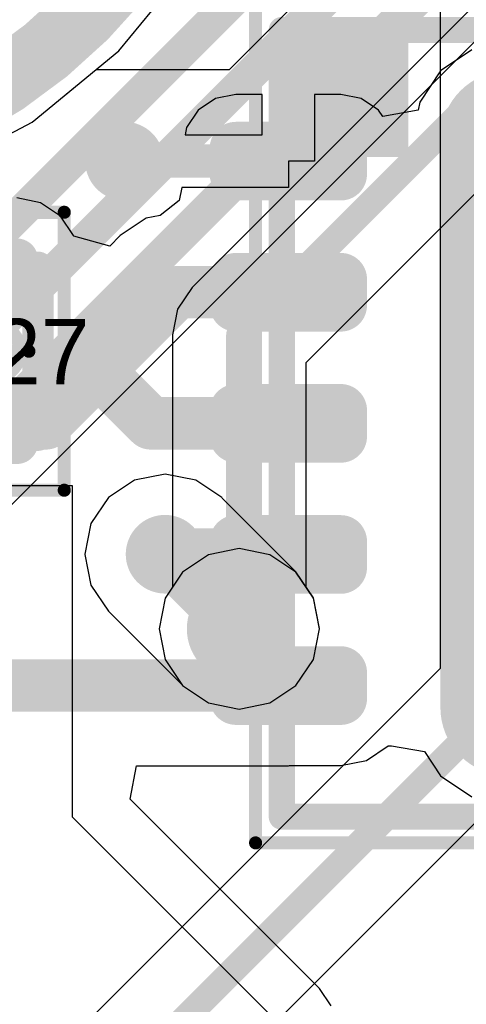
# Model space of a CAD drawing. Header units: millimetres. Extents: x -2 to 68, y -2 to 27.4.
# Tile 119 of 256: x 3.2 to 4.9, y 18.2 to 21.9. Entities that reach past the tile are written whole.
import ezdxf

# ---------------------------------------------------------------- set-up
doc = ezdxf.new("R2010")
doc.units = ezdxf.units.MM
for name, color, linetype in [('BottomLayer', 5, 'Continuous'), ('DrillGuide', 244, 'Continuous'), ('KeepOutLayer', 6, 'Continuous'), ('Mechanical13', 56, 'Continuous'), ('Mechanical15', 56, 'Continuous'), ('Mechanical2', 216, 'Continuous'), ('MidLayer1', 16, 'Continuous'), ('MidLayer2', 76, 'Continuous'), ('MidLayer3', 90, 'Continuous'), ('MidLayer4', 156, 'Continuous'), ('MidLayer5', 130, 'Continuous'), ('MidLayer6', 216, 'Continuous'), ('MidLayer7', 6, 'Continuous'), ('MidLayer8', 54, 'Continuous'), ('MultiLayer', 9, 'Continuous'), ('TopLayer', 1, 'Continuous'), ('TopPaste', 8, 'Continuous'), ('TopSolder', 216, 'Continuous'), ('ViaHoleLayer', 16, 'Continuous')]:
    doc.layers.add(name, color=color, linetype=linetype)

# ---------------------------------------------------------------- blocks, each defined once
blk = doc.blocks.new('PQFN50P300X300X55_HS_21L_66')
at = {"layer": 'Mechanical13', "const_width": 0.1}
for points in [[(-1.5, -1.5), (-1.5, 1.5)], [(1.5, 1.5), (-1.5, 1.5)], [(1.5, -1.5), (1.5, 1.5)], [(1.5, -1.5), (-1.5, -1.5)]]:
    blk.add_lwpolyline(points, dxfattribs=at)
at = {"layer": 'Mechanical13', "const_width": 0.05}
for points in [[(-1.525, 1.5, 1), (-1.475, 1.5, 1)], [(-1.525, 1.5, 1), (-1.475, 1.5, 1)], [(1.475, 1.5, 1), (1.525, 1.5, 1)], [(1.475, 1.5, 1), (1.525, 1.5, 1)], [(-1.525, -1.5, 1), (-1.475, -1.5, 1)], [(-1.525, -1.5, 1), (-1.475, -1.5, 1)], [(1.475, -1.5, 1), (1.525, -1.5, 1)], [(1.475, -1.5, 1), (1.525, -1.5, 1)]]:
    blk.add_lwpolyline(points, format="xyb", close=True, dxfattribs=at)
at = {"layer": 'Mechanical13'}
blk.add_solid([(-1.5, -1.5007), (-1.016, -1.5007), (-1.5, -1.0167), (-1.016, -1.0167)], dxfattribs=at)
at = {"layer": 'Mechanical15'}
for points, const_width in [([(-1.6, -1.6), (-1.6, 1.6)], 0.05), ([(1.6, 1.6), (-1.6, 1.6)], 0.05), ([(1.6, -1.6), (1.6, 1.6)], 0.05), ([(0, -0.5), (0, 0.5)], 0.1), ([(0.5, 0), (-0.5, 0)], 0.1), ([(1.6, -1.6), (-1.6, -1.6)], 0.05)]:
    blk.add_lwpolyline(points, dxfattribs=dict(at, const_width=const_width))
for points, const_width in [([(-1.6125, 1.6, 1), (-1.5875, 1.6, 1)], 0.025), ([(-1.6125, 1.6, 1), (-1.5875, 1.6, 1)], 0.025), ([(1.5875, 1.6, 1), (1.6125, 1.6, 1)], 0.025), ([(1.5875, 1.6, 1), (1.6125, 1.6, 1)], 0.025), ([(-0.025, 0.5, 1), (0.025, 0.5, 1)], 0.05), ([(0.284, 0, 1), (-0.284, 0, 1)], 0.127), ([(-0.525, 0, 1), (-0.475, 0, 1)], 0.05), ([(-0.3157, 0, 1), (-0.2522, 0, 1)], 0.0635), ([(0.2522, 0, 1), (0.3157, 0, 1)], 0.0635), ([(0.475, 0, 1), (0.525, 0, 1)], 0.05), ([(-0.025, -0.5, 1), (0.025, -0.5, 1)], 0.05), ([(-1.6125, -1.6, 1), (-1.5875, -1.6, 1)], 0.025), ([(-1.6125, -1.6, 1), (-1.5875, -1.6, 1)], 0.025), ([(1.5875, -1.6, 1), (1.6125, -1.6, 1)], 0.025), ([(1.5875, -1.6, 1), (1.6125, -1.6, 1)], 0.025)]:
    blk.add_lwpolyline(points, format="xyb", close=True, dxfattribs=dict(at, const_width=const_width))
at = {"layer": 'TopLayer'}
for points, const_width in [([(-1.075, 1.675, 1), (-1.025, 1.675, 1)], 0.05), ([(-0.975, 1.675, 1), (-0.925, 1.675, 1)], 0.05), ([(-0.575, 1.675, 1), (-0.525, 1.675, 1)], 0.05), ([(-0.475, 1.675, 1), (-0.425, 1.675, 1)], 0.05), ([(-0.075, 1.675, 1), (-0.025, 1.675, 1)], 0.05), ([(0.025, 1.675, 1), (0.075, 1.675, 1)], 0.05), ([(0.425, 1.675, 1), (0.475, 1.675, 1)], 0.05), ([(0.525, 1.675, 1), (0.575, 1.675, 1)], 0.05), ([(0.925, 1.675, 1), (0.975, 1.675, 1)], 0.05), ([(1.025, 1.675, 1), (1.075, 1.675, 1)], 0.05), ([(-1.075, 1.275, 1), (-1.025, 1.275, 1)], 0.05), ([(-0.975, 1.275, 1), (-0.925, 1.275, 1)], 0.05), ([(-0.575, 1.275, 1), (-0.525, 1.275, 1)], 0.05), ([(-0.475, 1.275, 1), (-0.425, 1.275, 1)], 0.05), ([(-0.075, 1.275, 1), (-0.025, 1.275, 1)], 0.05), ([(0.025, 1.275, 1), (0.075, 1.275, 1)], 0.05), ([(0.425, 1.275, 1), (0.475, 1.275, 1)], 0.05), ([(0.525, 1.275, 1), (0.575, 1.275, 1)], 0.05), ([(0.925, 1.275, 1), (0.975, 1.275, 1)], 0.05), ([(1.025, 1.275, 1), (1.075, 1.275, 1)], 0.05), ([(-1.1894, 0.6338, 1), (-0.9781, 0.6338, 1)], 0.2112), ([(0.9781, 0.6338, 1), (1.1894, 0.6338, 1)], 0.2112), ([(-1.1894, -0.6338, 1), (-0.9781, -0.6338, 1)], 0.2112), ([(0.9781, -0.6338, 1), (1.1894, -0.6338, 1)], 0.2112), ([(-1.075, -1.275, 1), (-1.025, -1.275, 1)], 0.05), ([(-0.975, -1.275, 1), (-0.925, -1.275, 1)], 0.05), ([(-0.575, -1.275, 1), (-0.525, -1.275, 1)], 0.05), ([(-0.475, -1.275, 1), (-0.425, -1.275, 1)], 0.05), ([(-0.075, -1.275, 1), (-0.025, -1.275, 1)], 0.05), ([(0.025, -1.275, 1), (0.075, -1.275, 1)], 0.05), ([(0.425, -1.275, 1), (0.475, -1.275, 1)], 0.05), ([(0.525, -1.275, 1), (0.575, -1.275, 1)], 0.05), ([(0.925, -1.275, 1), (0.975, -1.275, 1)], 0.05), ([(1.025, -1.275, 1), (1.075, -1.275, 1)], 0.05), ([(-1.075, -1.675, 1), (-1.025, -1.675, 1)], 0.05), ([(-0.975, -1.675, 1), (-0.925, -1.675, 1)], 0.05), ([(-0.575, -1.675, 1), (-0.525, -1.675, 1)], 0.05), ([(-0.475, -1.675, 1), (-0.425, -1.675, 1)], 0.05), ([(-0.075, -1.675, 1), (-0.025, -1.675, 1)], 0.05), ([(0.025, -1.675, 1), (0.075, -1.675, 1)], 0.05), ([(0.425, -1.675, 1), (0.475, -1.675, 1)], 0.05), ([(0.525, -1.675, 1), (0.575, -1.675, 1)], 0.05), ([(0.925, -1.675, 1), (0.975, -1.675, 1)], 0.05), ([(1.025, -1.675, 1), (1.075, -1.675, 1)], 0.05)]:
    blk.add_lwpolyline(points, format="xyb", close=True, dxfattribs=dict(at, const_width=const_width))
for points in [[(-0.95, 1.725), (-1.05, 1.725), (-0.95, 1.225), (-1.05, 1.225)], [(-0.45, 1.725), (-0.55, 1.725), (-0.45, 1.225), (-0.55, 1.225)], [(0.05, 1.725), (-0.05, 1.725), (0.05, 1.225), (-0.05, 1.225)], [(0.55, 1.725), (0.45, 1.725), (0.55, 1.225), (0.45, 1.225)], [(1.05, 1.725), (0.95, 1.725), (1.05, 1.225), (0.95, 1.225)], [(-0.9, 1.675), (-1.1, 1.675), (-0.9, 1.275), (-1.1, 1.275)], [(-0.4, 1.675), (-0.6, 1.675), (-0.4, 1.275), (-0.6, 1.275)], [(0.1, 1.675), (-0.1, 1.675), (0.1, 1.275), (-0.1, 1.275)], [(0.6, 1.675), (0.4, 1.675), (0.6, 1.275), (0.4, 1.275)], [(1.1, 1.675), (0.9, 1.675), (1.1, 1.275), (0.9, 1.275)], [(1.0837, -0.845), (1.0837, 0.845), (-1.0837, -0.845), (-1.0837, 0.845)], [(1.295, -0.6338), (1.295, 0.6338), (-1.295, -0.6338), (-1.295, 0.6338)], [(-0.95, -1.225), (-1.05, -1.225), (-0.95, -1.725), (-1.05, -1.725)], [(-0.45, -1.225), (-0.55, -1.225), (-0.45, -1.725), (-0.55, -1.725)], [(0.05, -1.225), (-0.05, -1.225), (0.05, -1.725), (-0.05, -1.725)], [(0.55, -1.225), (0.45, -1.225), (0.55, -1.725), (0.45, -1.725)], [(1.05, -1.225), (0.95, -1.225), (1.05, -1.725), (0.95, -1.725)], [(-0.9, -1.275), (-1.1, -1.275), (-0.9, -1.675), (-1.1, -1.675)], [(-0.4, -1.275), (-0.6, -1.275), (-0.4, -1.675), (-0.6, -1.675)], [(0.1, -1.275), (-0.1, -1.275), (0.1, -1.675), (-0.1, -1.675)], [(0.6, -1.275), (0.4, -1.275), (0.6, -1.675), (0.4, -1.675)], [(1.1, -1.275), (0.9, -1.275), (1.1, -1.675), (0.9, -1.675)]]:
    blk.add_solid(points, dxfattribs=at)
at = {"layer": 'TopPaste', "const_width": 0.05}
for points in [[(-1.075, 1.675, 1), (-1.025, 1.675, 1)], [(-0.975, 1.675, 1), (-0.925, 1.675, 1)], [(-0.575, 1.675, 1), (-0.525, 1.675, 1)], [(-0.475, 1.675, 1), (-0.425, 1.675, 1)], [(-0.075, 1.675, 1), (-0.025, 1.675, 1)], [(0.025, 1.675, 1), (0.075, 1.675, 1)], [(0.425, 1.675, 1), (0.475, 1.675, 1)], [(0.525, 1.675, 1), (0.575, 1.675, 1)], [(0.925, 1.675, 1), (0.975, 1.675, 1)], [(1.025, 1.675, 1), (1.075, 1.675, 1)], [(-1.075, 1.275, 1), (-1.025, 1.275, 1)], [(-0.975, 1.275, 1), (-0.925, 1.275, 1)], [(-0.575, 1.275, 1), (-0.525, 1.275, 1)], [(-0.475, 1.275, 1), (-0.425, 1.275, 1)], [(-0.075, 1.275, 1), (-0.025, 1.275, 1)], [(0.025, 1.275, 1), (0.075, 1.275, 1)], [(0.425, 1.275, 1), (0.475, 1.275, 1)], [(0.525, 1.275, 1), (0.575, 1.275, 1)], [(0.925, 1.275, 1), (0.975, 1.275, 1)], [(1.025, 1.275, 1), (1.075, 1.275, 1)], [(-1.075, -1.275, 1), (-1.025, -1.275, 1)], [(-0.975, -1.275, 1), (-0.925, -1.275, 1)], [(-0.575, -1.275, 1), (-0.525, -1.275, 1)], [(-0.475, -1.275, 1), (-0.425, -1.275, 1)], [(-0.075, -1.275, 1), (-0.025, -1.275, 1)], [(0.025, -1.275, 1), (0.075, -1.275, 1)], [(0.425, -1.275, 1), (0.475, -1.275, 1)], [(0.525, -1.275, 1), (0.575, -1.275, 1)], [(0.925, -1.275, 1), (0.975, -1.275, 1)], [(1.025, -1.275, 1), (1.075, -1.275, 1)], [(-1.075, -1.675, 1), (-1.025, -1.675, 1)], [(-0.975, -1.675, 1), (-0.925, -1.675, 1)], [(-0.575, -1.675, 1), (-0.525, -1.675, 1)], [(-0.475, -1.675, 1), (-0.425, -1.675, 1)], [(-0.075, -1.675, 1), (-0.025, -1.675, 1)], [(0.025, -1.675, 1), (0.075, -1.675, 1)], [(0.425, -1.675, 1), (0.475, -1.675, 1)], [(0.525, -1.675, 1), (0.575, -1.675, 1)], [(0.925, -1.675, 1), (0.975, -1.675, 1)], [(1.025, -1.675, 1), (1.075, -1.675, 1)]]:
    blk.add_lwpolyline(points, format="xyb", close=True, dxfattribs=at)
at = {"layer": 'TopPaste'}
for points in [[(-0.95, 1.725), (-1.05, 1.725), (-0.95, 1.225), (-1.05, 1.225)], [(-0.45, 1.725), (-0.55, 1.725), (-0.45, 1.225), (-0.55, 1.225)], [(0.05, 1.725), (-0.05, 1.725), (0.05, 1.225), (-0.05, 1.225)], [(0.55, 1.725), (0.45, 1.725), (0.55, 1.225), (0.45, 1.225)], [(1.05, 1.725), (0.95, 1.725), (1.05, 1.225), (0.95, 1.225)], [(-0.9, 1.675), (-1.1, 1.675), (-0.9, 1.275), (-1.1, 1.275)], [(-0.4, 1.675), (-0.6, 1.675), (-0.4, 1.275), (-0.6, 1.275)], [(0.1, 1.675), (-0.1, 1.675), (0.1, 1.275), (-0.1, 1.275)], [(0.6, 1.675), (0.4, 1.675), (0.6, 1.275), (0.4, 1.275)], [(1.1, 1.675), (0.9, 1.675), (1.1, 1.275), (0.9, 1.275)], [(-1.116, 0.1), (-0.1, 0.1), (-1.116, 0.75), (-0.1, 0.75)], [(0.1, 0.1), (1.116, 0.1), (0.1, 0.75), (1.116, 0.75)], [(-1.116, -0.75), (-0.1, -0.75), (-1.116, -0.1), (-0.1, -0.1)], [(0.1, -0.75), (1.116, -0.75), (0.1, -0.1), (1.116, -0.1)], [(-0.95, -1.225), (-1.05, -1.225), (-0.95, -1.725), (-1.05, -1.725)], [(-0.45, -1.225), (-0.55, -1.225), (-0.45, -1.725), (-0.55, -1.725)], [(0.05, -1.225), (-0.05, -1.225), (0.05, -1.725), (-0.05, -1.725)], [(0.55, -1.225), (0.45, -1.225), (0.55, -1.725), (0.45, -1.725)], [(1.05, -1.225), (0.95, -1.225), (1.05, -1.725), (0.95, -1.725)], [(-0.9, -1.275), (-1.1, -1.275), (-0.9, -1.675), (-1.1, -1.675)], [(-0.4, -1.275), (-0.6, -1.275), (-0.4, -1.675), (-0.6, -1.675)], [(0.1, -1.275), (-0.1, -1.275), (0.1, -1.675), (-0.1, -1.675)], [(0.6, -1.275), (0.4, -1.275), (0.6, -1.675), (0.4, -1.675)], [(1.1, -1.275), (0.9, -1.275), (1.1, -1.675), (0.9, -1.675)]]:
    blk.add_solid(points, dxfattribs=at)
at = {"layer": 'TopSolder'}
for points, const_width in [([(-1.1, 1.675, 1), (-1, 1.675, 1)], 0.1), ([(-1, 1.675, 1), (-0.9, 1.675, 1)], 0.1), ([(-0.6, 1.675, 1), (-0.5, 1.675, 1)], 0.1), ([(-0.5, 1.675, 1), (-0.4, 1.675, 1)], 0.1), ([(-0.1, 1.675, 1), (0, 1.675, 1)], 0.1), ([(0, 1.675, 1), (0.1, 1.675, 1)], 0.1), ([(0.4, 1.675, 1), (0.5, 1.675, 1)], 0.1), ([(0.5, 1.675, 1), (0.6, 1.675, 1)], 0.1), ([(0.9, 1.675, 1), (1, 1.675, 1)], 0.1), ([(1, 1.675, 1), (1.1, 1.675, 1)], 0.1), ([(-1.1, 1.275, 1), (-1, 1.275, 1)], 0.1), ([(-1, 1.275, 1), (-0.9, 1.275, 1)], 0.1), ([(-0.6, 1.275, 1), (-0.5, 1.275, 1)], 0.1), ([(-0.5, 1.275, 1), (-0.4, 1.275, 1)], 0.1), ([(-0.1, 1.275, 1), (0, 1.275, 1)], 0.1), ([(0, 1.275, 1), (0.1, 1.275, 1)], 0.1), ([(0.4, 1.275, 1), (0.5, 1.275, 1)], 0.1), ([(0.5, 1.275, 1), (0.6, 1.275, 1)], 0.1), ([(0.9, 1.275, 1), (1, 1.275, 1)], 0.1), ([(1, 1.275, 1), (1.1, 1.275, 1)], 0.1), ([(-1.2144, 0.6338, 1), (-0.9531, 0.6338, 1)], 0.2612), ([(0.9531, 0.6338, 1), (1.2144, 0.6338, 1)], 0.2612), ([(-1.2144, -0.6338, 1), (-0.9531, -0.6338, 1)], 0.2612), ([(0.9531, -0.6338, 1), (1.2144, -0.6338, 1)], 0.2612), ([(-1.1, -1.275, 1), (-1, -1.275, 1)], 0.1), ([(-1, -1.275, 1), (-0.9, -1.275, 1)], 0.1), ([(-0.6, -1.275, 1), (-0.5, -1.275, 1)], 0.1), ([(-0.5, -1.275, 1), (-0.4, -1.275, 1)], 0.1), ([(-0.1, -1.275, 1), (0, -1.275, 1)], 0.1), ([(0, -1.275, 1), (0.1, -1.275, 1)], 0.1), ([(0.4, -1.275, 1), (0.5, -1.275, 1)], 0.1), ([(0.5, -1.275, 1), (0.6, -1.275, 1)], 0.1), ([(0.9, -1.275, 1), (1, -1.275, 1)], 0.1), ([(1, -1.275, 1), (1.1, -1.275, 1)], 0.1), ([(-1.1, -1.675, 1), (-1, -1.675, 1)], 0.1), ([(-1, -1.675, 1), (-0.9, -1.675, 1)], 0.1), ([(-0.6, -1.675, 1), (-0.5, -1.675, 1)], 0.1), ([(-0.5, -1.675, 1), (-0.4, -1.675, 1)], 0.1), ([(-0.1, -1.675, 1), (0, -1.675, 1)], 0.1), ([(0, -1.675, 1), (0.1, -1.675, 1)], 0.1), ([(0.4, -1.675, 1), (0.5, -1.675, 1)], 0.1), ([(0.5, -1.675, 1), (0.6, -1.675, 1)], 0.1), ([(0.9, -1.675, 1), (1, -1.675, 1)], 0.1), ([(1, -1.675, 1), (1.1, -1.675, 1)], 0.1)]:
    blk.add_lwpolyline(points, format="xyb", close=True, dxfattribs=dict(at, const_width=const_width))
for points in [[(-0.95, 1.775), (-1.05, 1.775), (-0.95, 1.175), (-1.05, 1.175)], [(-0.45, 1.775), (-0.55, 1.775), (-0.45, 1.175), (-0.55, 1.175)], [(0.05, 1.775), (-0.05, 1.775), (0.05, 1.175), (-0.05, 1.175)], [(0.55, 1.775), (0.45, 1.775), (0.55, 1.175), (0.45, 1.175)], [(1.05, 1.775), (0.95, 1.775), (1.05, 1.175), (0.95, 1.175)], [(-0.85, 1.675), (-1.15, 1.675), (-0.85, 1.275), (-1.15, 1.275)], [(-0.35, 1.675), (-0.65, 1.675), (-0.35, 1.275), (-0.65, 1.275)], [(0.15, 1.675), (-0.15, 1.675), (0.15, 1.275), (-0.15, 1.275)], [(0.65, 1.675), (0.35, 1.675), (0.65, 1.275), (0.35, 1.275)], [(1.15, 1.675), (0.85, 1.675), (1.15, 1.275), (0.85, 1.275)], [(1.0837, -0.895), (1.0837, 0.895), (-1.0837, -0.895), (-1.0837, 0.895)], [(1.345, -0.6338), (1.345, 0.6338), (-1.345, -0.6338), (-1.345, 0.6338)], [(-0.95, -1.175), (-1.05, -1.175), (-0.95, -1.775), (-1.05, -1.775)], [(-0.45, -1.175), (-0.55, -1.175), (-0.45, -1.775), (-0.55, -1.775)], [(0.05, -1.175), (-0.05, -1.175), (0.05, -1.775), (-0.05, -1.775)], [(0.55, -1.175), (0.45, -1.175), (0.55, -1.775), (0.45, -1.775)], [(1.05, -1.175), (0.95, -1.175), (1.05, -1.775), (0.95, -1.775)], [(-0.85, -1.275), (-1.15, -1.275), (-0.85, -1.675), (-1.15, -1.675)], [(-0.35, -1.275), (-0.65, -1.275), (-0.35, -1.675), (-0.65, -1.675)], [(0.15, -1.275), (-0.15, -1.275), (0.15, -1.675), (-0.15, -1.675)], [(0.65, -1.275), (0.35, -1.275), (0.65, -1.675), (0.35, -1.675)], [(1.15, -1.275), (0.85, -1.275), (1.15, -1.675), (0.85, -1.675)]]:
    blk.add_solid(points, dxfattribs=at)
blk = doc.blocks.new('CAP_0201_68')
at = {"layer": 'Mechanical13', "const_width": 0.12}
for points in [[(0.32, 0.17), (-0.32, 0.17)], [(-0.32, -0.17), (-0.32, 0.17)], [(0.32, -0.17), (0.32, 0.17)], [(0.32, -0.17), (-0.32, -0.17)]]:
    blk.add_lwpolyline(points, dxfattribs=at)
at = {"layer": 'Mechanical13', "const_width": 0.06}
for points in [[(-0.35, 0.17, 1), (-0.29, 0.17, 1)], [(-0.35, 0.17, 1), (-0.29, 0.17, 1)], [(0.29, 0.17, 1), (0.35, 0.17, 1)], [(0.29, 0.17, 1), (0.35, 0.17, 1)], [(-0.35, -0.17, 1), (-0.29, -0.17, 1)], [(-0.35, -0.17, 1), (-0.29, -0.17, 1)], [(0.29, -0.17, 1), (0.35, -0.17, 1)], [(0.29, -0.17, 1), (0.35, -0.17, 1)]]:
    blk.add_lwpolyline(points, format="xyb", close=True, dxfattribs=at)
at = {"layer": 'Mechanical15', "const_width": 0.05}
for points in [[(0.53, 0.27), (-0.53, 0.27)], [(-0.53, -0.27), (-0.53, 0.27)], [(0.53, -0.27), (0.53, 0.27)], [(0, -0.135), (0, 0.135)], [(0.135, 0), (-0.135, 0)], [(0.53, -0.27), (-0.53, -0.27)]]:
    blk.add_lwpolyline(points, dxfattribs=at)
at = {"layer": 'Mechanical15'}
for points, const_width in [([(-0.5425, 0.27, 1), (-0.5175, 0.27, 1)], 0.025), ([(-0.5425, 0.27, 1), (-0.5175, 0.27, 1)], 0.025), ([(0.5175, 0.27, 1), (0.5425, 0.27, 1)], 0.025), ([(0.5175, 0.27, 1), (0.5425, 0.27, 1)], 0.025), ([(-0.0125, 0.135, 1), (0.0125, 0.135, 1)], 0.025), ([(0.1013, 0, 1), (-0.1013, 0, 1)], 0.05), ([(-0.1475, 0, 1), (-0.1225, 0, 1)], 0.025), ([(-0.1138, 0, 1), (-0.0888, 0, 1)], 0.025), ([(0.0888, 0, 1), (0.1138, 0, 1)], 0.025), ([(0.1225, 0, 1), (0.1475, 0, 1)], 0.025), ([(-0.0125, -0.135, 1), (0.0125, -0.135, 1)], 0.025), ([(-0.5425, -0.27, 1), (-0.5175, -0.27, 1)], 0.025), ([(-0.5425, -0.27, 1), (-0.5175, -0.27, 1)], 0.025), ([(0.5175, -0.27, 1), (0.5425, -0.27, 1)], 0.025), ([(0.5175, -0.27, 1), (0.5425, -0.27, 1)], 0.025)]:
    blk.add_lwpolyline(points, format="xyb", close=True, dxfattribs=dict(at, const_width=const_width))
at = {"layer": 'TopLayer', "const_width": 0.0806}
for points in [[(-0.3897, 0.0894, 1), (-0.3091, 0.0894, 1)], [(-0.2409, 0.0894, 1), (-0.1603, 0.0894, 1)], [(0.1603, 0.0894, 1), (0.2409, 0.0894, 1)], [(0.3091, 0.0894, 1), (0.3897, 0.0894, 1)], [(-0.3897, -0.0894, 1), (-0.3091, -0.0894, 1)], [(-0.2409, -0.0894, 1), (-0.1603, -0.0894, 1)], [(0.1603, -0.0894, 1), (0.2409, -0.0894, 1)], [(0.3091, -0.0894, 1), (0.3897, -0.0894, 1)]]:
    blk.add_lwpolyline(points, format="xyb", close=True, dxfattribs=at)
at = {"layer": 'TopLayer'}
for points in [[(-0.2006, 0.17), (-0.3494, 0.17), (-0.2006, -0.17), (-0.3494, -0.17)], [(0.2006, -0.17), (0.3494, -0.17), (0.2006, 0.17), (0.3494, 0.17)], [(-0.12, 0.0894), (-0.43, 0.0894), (-0.12, -0.0894), (-0.43, -0.0894)], [(0.12, -0.0894), (0.43, -0.0894), (0.12, 0.0894), (0.43, 0.0894)]]:
    blk.add_solid(points, dxfattribs=at)
at = {"layer": 'TopPaste', "const_width": 0.0806}
for points in [[(-0.3897, 0.0894, 1), (-0.3091, 0.0894, 1)], [(-0.2409, 0.0894, 1), (-0.1603, 0.0894, 1)], [(0.1603, 0.0894, 1), (0.2409, 0.0894, 1)], [(0.3091, 0.0894, 1), (0.3897, 0.0894, 1)], [(-0.3897, -0.0894, 1), (-0.3091, -0.0894, 1)], [(-0.2409, -0.0894, 1), (-0.1603, -0.0894, 1)], [(0.1603, -0.0894, 1), (0.2409, -0.0894, 1)], [(0.3091, -0.0894, 1), (0.3897, -0.0894, 1)]]:
    blk.add_lwpolyline(points, format="xyb", close=True, dxfattribs=at)
at = {"layer": 'TopPaste'}
for points in [[(-0.2006, 0.17), (-0.3494, 0.17), (-0.2006, -0.17), (-0.3494, -0.17)], [(0.2006, -0.17), (0.3494, -0.17), (0.2006, 0.17), (0.3494, 0.17)], [(-0.12, 0.0894), (-0.43, 0.0894), (-0.12, -0.0894), (-0.43, -0.0894)], [(0.12, -0.0894), (0.43, -0.0894), (0.12, 0.0894), (0.43, 0.0894)]]:
    blk.add_solid(points, dxfattribs=at)
at = {"layer": 'TopSolder', "const_width": 0.0806}
for points in [[(-0.3897, 0.0894, 1), (-0.3091, 0.0894, 1)], [(-0.2409, 0.0894, 1), (-0.1603, 0.0894, 1)], [(0.1603, 0.0894, 1), (0.2409, 0.0894, 1)], [(0.3091, 0.0894, 1), (0.3897, 0.0894, 1)], [(-0.3897, -0.0894, 1), (-0.3091, -0.0894, 1)], [(-0.2409, -0.0894, 1), (-0.1603, -0.0894, 1)], [(0.1603, -0.0894, 1), (0.2409, -0.0894, 1)], [(0.3091, -0.0894, 1), (0.3897, -0.0894, 1)]]:
    blk.add_lwpolyline(points, format="xyb", close=True, dxfattribs=at)
at = {"layer": 'TopSolder'}
for points in [[(-0.2006, 0.17), (-0.3494, 0.17), (-0.2006, -0.17), (-0.3494, -0.17)], [(0.2006, -0.17), (0.3494, -0.17), (0.2006, 0.17), (0.3494, 0.17)], [(-0.12, 0.0894), (-0.43, 0.0894), (-0.12, -0.0894), (-0.43, -0.0894)], [(0.12, -0.0894), (0.43, -0.0894), (0.12, 0.0894), (0.43, 0.0894)]]:
    blk.add_solid(points, dxfattribs=at)

msp = doc.modelspace()

# ---------------------------------------------------------------- linework, layer by layer
at = {"layer": 'BottomLayer'}
for p, q in [((3.5788, 21.8212), (3.8509, 22.1527)), ((3.2473, 21.5491), (3.5788, 21.8212)), ((2.8691, 21.347), (3.2473, 21.5491))]:
    msp.add_line(p, q, dxfattribs=at)
at = {"layer": 'DrillGuide'}
for points, const_width in [([(3.575, 21.4, 1), (3.625, 21.4, 1)], 0.05), ([(3.7296, 19.9009, 1), (3.7796, 19.9009, 1)], 0.05), ([(3.9877, 19.6163, 1), (4.0877, 19.6163, 1)], 0.1)]:
    msp.add_lwpolyline(points, format="xyb", close=True, dxfattribs=dict(at, const_width=const_width))
at = {"layer": 'KeepOutLayer', "const_width": 0.254}
msp.add_lwpolyline([(4.032, 23.368, 1), (0.032, 23.368, 1)], format="xyb", close=True, dxfattribs=at)
at = {"layer": 'MidLayer1'}
for p, q in [((3.5788, 21.8212), (3.8509, 22.1527)), ((3.2473, 21.5491), (3.5788, 21.8212)), ((2.8691, 21.347), (3.2473, 21.5491)), ((3.7546, 20.2068), (3.6376, 20.1835)), ((3.8717, 20.1835), (3.7546, 20.2068)), ((3.6376, 20.1835), (3.5383, 20.1172)), ((3.9709, 20.1172), (3.8717, 20.1835)), ((3.5383, 20.1172), (3.472, 20.018)), ((3.9724, 20.115), (3.9709, 20.1172)), ((4.254, 19.8334), (3.9724, 20.115)), ((3.472, 20.018), (3.4488, 19.9009)), ((3.4488, 19.9002), (3.4487, 19.9002)), ((3.4487, 19.9002), (3.472, 19.7831)), ((3.4488, 19.9009), (3.4488, 19.9002)), ((4.3203, 19.7341), (4.254, 19.8334)), ((3.472, 19.7831), (3.5383, 19.6839)), ((4.3436, 19.6171), (4.3203, 19.7341)), ((3.5383, 19.6839), (3.82, 19.4022)), ((4.3203, 19.4993), (4.3436, 19.6163)), ((4.3436, 19.6163), (4.3436, 19.6171)), ((4.3436, 19.6171), (4.3436, 19.6171)), ((4.254, 19.4001), (4.3203, 19.4993)), ((3.82, 19.4022), (3.8215, 19.4001)), ((3.8215, 19.4001), (3.9207, 19.3338)), ((4.1548, 19.3338), (4.254, 19.4001)), ((3.9207, 19.3338), (4.0377, 19.3105)), ((4.0377, 19.3105), (4.1548, 19.3338))]:
    msp.add_line(p, q, dxfattribs=at)
for points, const_width in [([(3.525, 21.4, 1), (3.675, 21.4, 1)], 0.15), ([(3.6796, 19.9009, 1), (3.8296, 19.9009, 1)], 0.15), ([(3.7046, 19.9009, 1), (3.8046, 19.9009, 1)], 0.1), ([(3.7046, 19.9002, 1), (3.8046, 19.9002, 1)], 0.1), ([(3.7046, 19.9002, 1), (3.8046, 19.9002, 1)], 0.1), ([(3.9377, 19.6163, 1), (4.1377, 19.6163, 1)], 0.2), ([(3.9877, 19.6171, 1), (4.0877, 19.6171, 1)], 0.1), ([(3.9877, 19.6171, 1), (4.0877, 19.6171, 1)], 0.1), ([(3.9877, 19.6163, 1), (4.0877, 19.6163, 1)], 0.1)]:
    msp.add_lwpolyline(points, format="xyb", close=True, dxfattribs=dict(at, const_width=const_width))
at = {"layer": 'MidLayer1', "const_width": 0.2}
for points in [[(3.7546, 19.9002), (3.7546, 19.9009)], [(3.7546, 19.9002), (4.0377, 19.6171)], [(4.0377, 19.6163), (4.0377, 19.6171)]]:
    msp.add_lwpolyline(points, dxfattribs=at)
at = {"layer": 'MidLayer2'}
for p, q in [((4.8046, 23.763), (4.8046, 19.465)), ((3.5788, 21.8212), (3.8509, 22.1527)), ((3.2473, 21.5491), (3.5788, 21.8212)), ((2.8691, 21.347), (3.2473, 21.5491)), ((4.0377, 19.9222), (3.9207, 19.8989)), ((4.1548, 19.8989), (4.0377, 19.9222)), ((3.9207, 19.8989), (3.8215, 19.8326)), ((4.254, 19.8326), (4.1548, 19.8989)), ((3.8215, 19.8326), (3.7552, 19.7334)), ((4.3203, 19.7334), (4.254, 19.8326)), ((3.7552, 19.7334), (3.7319, 19.6163)), ((4.3436, 19.6163), (4.3203, 19.7334)), ((3.7319, 19.6163), (3.7552, 19.4993)), ((4.3203, 19.4993), (4.3436, 19.6163)), ((3.7552, 19.4993), (3.8215, 19.4001)), ((4.254, 19.4001), (4.3203, 19.4993)), ((4.8046, 19.465), (3.4521, 18.1126)), ((3.8215, 19.4001), (3.9207, 19.3338)), ((4.1548, 19.3338), (4.254, 19.4001)), ((3.9207, 19.3338), (4.0377, 19.3105)), ((4.0377, 19.3105), (4.1548, 19.3338)), ((3.8872, 17.8268), (5.2397, 19.1792))]:
    msp.add_line(p, q, dxfattribs=at)
at = {"layer": 'MidLayer2', "const_width": 0.2}
msp.add_lwpolyline([(3.9377, 19.6163, 1), (4.1377, 19.6163, 1)], format="xyb", close=True, dxfattribs=at)
at = {"layer": 'MidLayer2', "const_width": 0.1}
msp.add_lwpolyline([(3.6323, 17.9323), (5.0595, 19.3595)], dxfattribs=at)
at = {"layer": 'MidLayer3'}
for p, q in [((3.1529, 20.0735), (5.6813, 22.6019)), ((4.0377, 19.9222), (3.9207, 19.8989)), ((4.1548, 19.8989), (4.0377, 19.9222)), ((3.9207, 19.8989), (3.8215, 19.8326)), ((4.254, 19.8326), (4.1548, 19.8989)), ((3.8215, 19.8326), (3.7552, 19.7334)), ((4.3203, 19.7334), (4.254, 19.8326)), ((3.7552, 19.7334), (3.7319, 19.6163)), ((4.3436, 19.6163), (4.3203, 19.7334)), ((3.7319, 19.6163), (3.7552, 19.4993)), ((4.3203, 19.4993), (4.3436, 19.6163)), ((3.7552, 19.4993), (3.8215, 19.4001)), ((4.254, 19.4001), (4.3203, 19.4993)), ((3.8215, 19.4001), (3.9207, 19.3338)), ((4.1548, 19.3338), (4.254, 19.4001)), ((3.9207, 19.3338), (4.0377, 19.3105)), ((4.0377, 19.3105), (4.1548, 19.3338))]:
    msp.add_line(p, q, dxfattribs=at)
at = {"layer": 'MidLayer3', "const_width": 0.127}
for points in [[(2.7175, 20.7175), (5.3652, 23.3652)], [(2.8405, 20.4905), (5.4677, 23.1177)], [(2.9629, 20.2635), (5.5701, 22.8706)]]:
    msp.add_lwpolyline(points, dxfattribs=at)
at = {"layer": 'MidLayer3', "const_width": 0.2}
msp.add_lwpolyline([(3.9377, 19.6163, 1), (4.1377, 19.6163, 1)], format="xyb", close=True, dxfattribs=at)
at = {"layer": 'MidLayer4'}
for p, q in [((3.5788, 21.8212), (3.8509, 22.1527)), ((3.2473, 21.5491), (3.5788, 21.8212)), ((2.8691, 21.347), (3.2473, 21.5491)), ((4.0377, 19.9222), (3.9207, 19.8989)), ((4.1548, 19.8989), (4.0377, 19.9222)), ((3.9207, 19.8989), (3.8215, 19.8326)), ((4.254, 19.8326), (4.1548, 19.8989)), ((3.8215, 19.8326), (3.7552, 19.7334)), ((4.3203, 19.7334), (4.254, 19.8326)), ((3.7552, 19.7334), (3.7319, 19.6163)), ((4.3436, 19.6163), (4.3203, 19.7334)), ((3.7319, 19.6163), (3.7552, 19.4993)), ((4.3203, 19.4993), (4.3436, 19.6163)), ((3.7552, 19.4993), (3.8215, 19.4001)), ((4.254, 19.4001), (4.3203, 19.4993)), ((3.8215, 19.4001), (3.9207, 19.3338)), ((4.1548, 19.3338), (4.254, 19.4001)), ((3.9207, 19.3338), (4.0377, 19.3105)), ((4.0377, 19.3105), (4.1548, 19.3338))]:
    msp.add_line(p, q, dxfattribs=at)
at = {"layer": 'MidLayer4', "const_width": 0.2}
msp.add_lwpolyline([(3.9377, 19.6163, 1), (4.1377, 19.6163, 1)], format="xyb", close=True, dxfattribs=at)
at = {"layer": 'MidLayer5'}
for p, q in [((3.5788, 21.8212), (3.8509, 22.1527)), ((3.2473, 21.5491), (3.5788, 21.8212)), ((2.8691, 21.347), (3.2473, 21.5491)), ((4.0377, 19.9222), (3.9207, 19.8989)), ((4.1548, 19.8989), (4.0377, 19.9222)), ((3.9207, 19.8989), (3.8215, 19.8326)), ((4.254, 19.8326), (4.1548, 19.8989)), ((3.8215, 19.8326), (3.7552, 19.7334)), ((4.3203, 19.7334), (4.254, 19.8326)), ((3.7552, 19.7334), (3.7319, 19.6163)), ((4.3436, 19.6163), (4.3203, 19.7334)), ((3.7319, 19.6163), (3.7552, 19.4993)), ((4.3203, 19.4993), (4.3436, 19.6163)), ((3.7552, 19.4993), (3.8215, 19.4001)), ((4.254, 19.4001), (4.3203, 19.4993)), ((3.8215, 19.4001), (3.9207, 19.3338)), ((4.1548, 19.3338), (4.254, 19.4001)), ((3.9207, 19.3338), (4.0377, 19.3105)), ((4.0377, 19.3105), (4.1548, 19.3338))]:
    msp.add_line(p, q, dxfattribs=at)
at = {"layer": 'MidLayer5', "const_width": 0.2}
msp.add_lwpolyline([(3.9377, 19.6163, 1), (4.1377, 19.6163, 1)], format="xyb", close=True, dxfattribs=at)
at = {"layer": 'MidLayer6'}
for p, q in [((5.9198, 22.9802), (3.8575, 20.918)), ((4.2926, 20.6322), (6.2056, 22.5451)), ((3.5788, 21.8212), (3.8509, 22.1527)), ((3.2473, 21.5491), (3.5788, 21.8212)), ((2.8691, 21.347), (3.2473, 21.5491)), ((3.8575, 20.918), (3.8023, 20.8353)), ((3.8023, 20.8353), (3.7828, 20.7377)), ((3.7828, 20.7377), (3.7828, 19.7748)), ((4.2926, 19.7748), (4.2926, 20.6322)), ((3.7828, 19.7748), (3.7552, 19.7334)), ((4.3203, 19.7334), (4.2926, 19.7748)), ((3.7552, 19.7334), (3.7319, 19.6163)), ((4.3436, 19.6163), (4.3203, 19.7334)), ((3.7319, 19.6163), (3.7552, 19.4993)), ((4.3203, 19.4993), (4.3436, 19.6163)), ((3.7552, 19.4993), (3.8215, 19.4001)), ((4.254, 19.4001), (4.3203, 19.4993)), ((3.8215, 19.4001), (3.9207, 19.3338)), ((4.1548, 19.3338), (4.254, 19.4001)), ((3.9207, 19.3338), (4.0377, 19.3105)), ((4.0377, 19.3105), (4.1548, 19.3338))]:
    msp.add_line(p, q, dxfattribs=at)
at = {"layer": 'MidLayer6', "const_width": 0.1}
for points in [[(4.0377, 20.7377), (6.1, 22.8)], [(4.0377, 19.6163), (4.0377, 20.7377)]]:
    msp.add_lwpolyline(points, dxfattribs=at)
at = {"layer": 'MidLayer6'}
for points, const_width in [([(4.0127, 20.7377, 1), (4.0627, 20.7377, 1)], 0.05), ([(4.0127, 20.7377, 1), (4.0627, 20.7377, 1)], 0.05), ([(3.9377, 19.6163, 1), (4.1377, 19.6163, 1)], 0.2), ([(4.0127, 19.6163, 1), (4.0627, 19.6163, 1)], 0.05)]:
    msp.add_lwpolyline(points, format="xyb", close=True, dxfattribs=dict(at, const_width=const_width))
at = {"layer": 'MidLayer7'}
for p, q in [((4, 21.75), (5.9645, 23.7145)), ((3.2473, 21.5491), (3.4921, 21.75)), ((3.4921, 21.75), (4, 21.75)), ((2.8691, 21.347), (3.2473, 21.5491)), ((4.0377, 19.9222), (3.9207, 19.8989)), ((4.1548, 19.8989), (4.0377, 19.9222)), ((3.9207, 19.8989), (3.8215, 19.8326)), ((4.254, 19.8326), (4.1548, 19.8989)), ((3.8215, 19.8326), (3.7552, 19.7334)), ((4.3203, 19.7334), (4.254, 19.8326)), ((3.7552, 19.7334), (3.7319, 19.6163)), ((4.3436, 19.6163), (4.3203, 19.7334)), ((3.7319, 19.6163), (3.7552, 19.4993)), ((4.3203, 19.4993), (4.3436, 19.6163)), ((3.7552, 19.4993), (3.8215, 19.4001)), ((4.254, 19.4001), (4.3203, 19.4993)), ((3.8215, 19.4001), (3.9207, 19.3338)), ((4.1548, 19.3338), (4.254, 19.4001)), ((3.9207, 19.3338), (4.0377, 19.3105)), ((4.0377, 19.3105), (4.1548, 19.3338))]:
    msp.add_line(p, q, dxfattribs=at)
at = {"layer": 'MidLayer7', "const_width": 0.2}
msp.add_lwpolyline([(3.9377, 19.6163, 1), (4.1377, 19.6163, 1)], format="xyb", close=True, dxfattribs=at)
at = {"layer": 'MidLayer8'}
for p, q in [((3.5788, 21.8212), (3.8509, 22.1527)), ((3.2473, 21.5491), (3.5788, 21.8212)), ((2.8691, 21.347), (3.2473, 21.5491)), ((4.0377, 19.9222), (3.9207, 19.8989)), ((4.1548, 19.8989), (4.0377, 19.9222)), ((3.9207, 19.8989), (3.8215, 19.8326)), ((4.254, 19.8326), (4.1548, 19.8989)), ((3.8215, 19.8326), (3.7552, 19.7334)), ((4.3203, 19.7334), (4.254, 19.8326)), ((3.7552, 19.7334), (3.7319, 19.6163)), ((4.3436, 19.6163), (4.3203, 19.7334)), ((3.7319, 19.6163), (3.7552, 19.4993)), ((4.3203, 19.4993), (4.3436, 19.6163)), ((3.7552, 19.4993), (3.8215, 19.4001)), ((4.254, 19.4001), (4.3203, 19.4993)), ((3.8215, 19.4001), (3.9207, 19.3338)), ((4.1548, 19.3338), (4.254, 19.4001)), ((3.9207, 19.3338), (4.0377, 19.3105)), ((4.0377, 19.3105), (4.1548, 19.3338))]:
    msp.add_line(p, q, dxfattribs=at)
at = {"layer": 'MidLayer8', "const_width": 0.2}
msp.add_lwpolyline([(3.9377, 19.6163, 1), (4.1377, 19.6163, 1)], format="xyb", close=True, dxfattribs=at)
at = {"layer": 'MultiLayer'}
for points, const_width in [([(3.525, 21.4, 1), (3.675, 21.4, 1)], 0.15), ([(3.6796, 19.9009, 1), (3.8296, 19.9009, 1)], 0.15), ([(3.9377, 19.6163, 1), (4.1377, 19.6163, 1)], 0.2)]:
    msp.add_lwpolyline(points, format="xyb", close=True, dxfattribs=dict(at, const_width=const_width))
at = {"layer": 'TopLayer'}
for p, q in [((3.5788, 21.8212), (3.8509, 22.1527)), ((3.2473, 21.5491), (3.5788, 21.8212)), ((4.9253, 21.824), (4.8058, 21.7442)), ((4.8058, 21.7442), (4.726, 21.6247)), ((3.947, 21.6384), (3.8808, 21.5942)), ((4.025, 21.6539), (3.947, 21.6384)), ((4.125, 21.6539), (4.025, 21.6539)), ((4.125, 21.5), (4.125, 21.6539)), ((4.425, 21.6539), (4.325, 21.6539)), ((4.325, 21.6539), (4.325, 21.4)), ((4.503, 21.6384), (4.425, 21.6539)), ((4.5692, 21.5942), (4.503, 21.6384)), ((3.8808, 21.5942), (3.8366, 21.528)), ((4.5855, 21.5697), (4.5692, 21.5942)), ((4.7199, 21.5941), (4.5855, 21.5697)), ((4.726, 21.6247), (4.7199, 21.5941)), ((2.9105, 21.3691), (3.2473, 21.5491)), ((3.8366, 21.528), (3.831, 21.5)), ((3.831, 21.5), (4.125, 21.5)), ((4.325, 21.4), (4.225, 21.4)), ((4.225, 21.4), (4.225, 21.3)), ((3.8181, 21.3), (3.8085, 21.2499)), ((4.225, 21.3), (3.8181, 21.3)), ((3.2794, 21.2416), (3.1894, 21.2595)), ((3.3557, 21.1907), (3.2794, 21.2416)), ((3.8085, 21.2499), (3.7365, 21.1932)), ((3.4048, 21.117), (3.3557, 21.1907)), ((3.6829, 21.1826), (3.5837, 21.1163)), ((3.7365, 21.1932), (3.6829, 21.1826)), ((3.4067, 21.1143), (3.4048, 21.117)), ((3.5437, 21.0763), (3.4067, 21.1143)), ((3.5837, 21.1163), (3.5437, 21.0763)), ((2.8, 20.1632), (3.4, 20.1632)), ((3.4, 20.1632), (3.4, 18.9)), ((4.5225, 19.1145), (4.6052, 19.1698)), ((4.6052, 19.1698), (4.6181, 19.1704)), ((4.6181, 19.1704), (4.7438, 19.1486)), ((4.425, 19.0951), (4.5225, 19.1145)), ((4.7438, 19.1486), (4.8058, 19.0558)), ((3.6213, 18.9671), (3.6458, 19.0941)), ((3.6458, 19.0941), (4.225, 19.0941)), ((4.225, 19.0941), (4.2299, 19.0951)), ((4.2299, 19.0951), (4.425, 19.0951)), ((4.8058, 19.0558), (4.9253, 18.976)), ((4.3442, 18.2442), (3.6213, 18.9671)), ((3.4, 18.9), (4.2, 18.1)), ((4.3884, 18.178), (4.3442, 18.2442)), ((4.3442, 18.2442), (4.3442, 18.2442))]:
    msp.add_line(p, q, dxfattribs=at)
for points, const_width in [([(3.525, 21.4, 1), (3.675, 21.4, 1)], 0.15), ([(3.5683, 21.4, 1), (3.6318, 21.4, 1)], 0.0635), ([(4.1933, 21.4, 1), (4.2568, 21.4, 1)], 0.0635), ([(3.75, 20.9, 1), (3.85, 20.9, 1)], 0.1), ([(3.75, 20.9, 1), (3.85, 20.9, 1)], 0.1), ([(4.175, 20.9, 1), (4.275, 20.9, 1)], 0.1), ([(3.45, 20.6, 1), (3.55, 20.6, 1)], 0.1), ([(3.45, 20.6, 1), (3.55, 20.6, 1)], 0.1), ([(3.45, 20.6, 1), (3.55, 20.6, 1)], 0.1), ([(3.25, 20.4, 1), (3.35, 20.4, 1)], 0.1), ([(3.25, 20.4, 1), (3.35, 20.4, 1)], 0.1), ([(3.65, 20.4, 1), (3.75, 20.4, 1)], 0.1), ([(3.65, 20.4, 1), (3.75, 20.4, 1)], 0.1), ([(4.175, 20.4, 1), (4.275, 20.4, 1)], 0.1), ([(3.6796, 19.9009, 1), (3.8296, 19.9009, 1)], 0.15), ([(3.7046, 19.9009, 1), (3.8046, 19.9009, 1)], 0.1), ([(3.7055, 19.9, 1), (3.8055, 19.9, 1)], 0.1), ([(3.7055, 19.9, 1), (3.8055, 19.9, 1)], 0.1), ([(4.175, 19.9, 1), (4.275, 19.9, 1)], 0.1), ([(4.175, 19.4, 1), (4.275, 19.4, 1)], 0.1)]:
    msp.add_lwpolyline(points, format="xyb", close=True, dxfattribs=dict(at, const_width=const_width))
for points, const_width in [([(3.6, 21.4), (4.225, 21.4)], 0.127), ([(3.5, 20.6), (3.8, 20.9)], 0.2), ([(3.8, 20.9), (4.225, 20.9)], 0.2), ([(3.3, 20.4), (3.5, 20.6)], 0.2), ([(3.5, 20.6), (3.7, 20.4)], 0.2), ([(3.1, 20.4), (3.3, 20.4)], 0.2), ([(3.7, 20.4), (4.225, 20.4)], 0.2), ([(3.7546, 19.9009), (3.7555, 19.9)], 0.2), ([(3.7555, 19.9), (4.225, 19.9)], 0.2), ([(3, 19.4), (4.225, 19.4)], 0.2)]:
    msp.add_lwpolyline(points, dxfattribs=dict(at, const_width=const_width))
at = {"layer": 'ViaHoleLayer'}
for points, const_width in [([(3.575, 21.4, 1), (3.625, 21.4, 1)], 0.05), ([(3.7296, 19.9009, 1), (3.7796, 19.9009, 1)], 0.05), ([(3.9877, 19.6163, 1), (4.0877, 19.6163, 1)], 0.1)]:
    msp.add_lwpolyline(points, format="xyb", close=True, dxfattribs=dict(at, const_width=const_width))

# ---------------------------------------------------------------- block references
at = {"rotation": 270}
for name, p in [('PQFN50P300X300X55_HS_21L_66', (5.7, 20.4)), ('CAP_0201_68', (3.1, 20.675))]:
    msp.add_blockref(name, p, dxfattribs=at)

# ---------------------------------------------------------------- texts
at = {"layer": 'Mechanical2'}
msp.add_text('C127', height=0.25, dxfattribs=at).set_placement((2.667, 20.5486))

doc.saveas('drawing.dxf')
